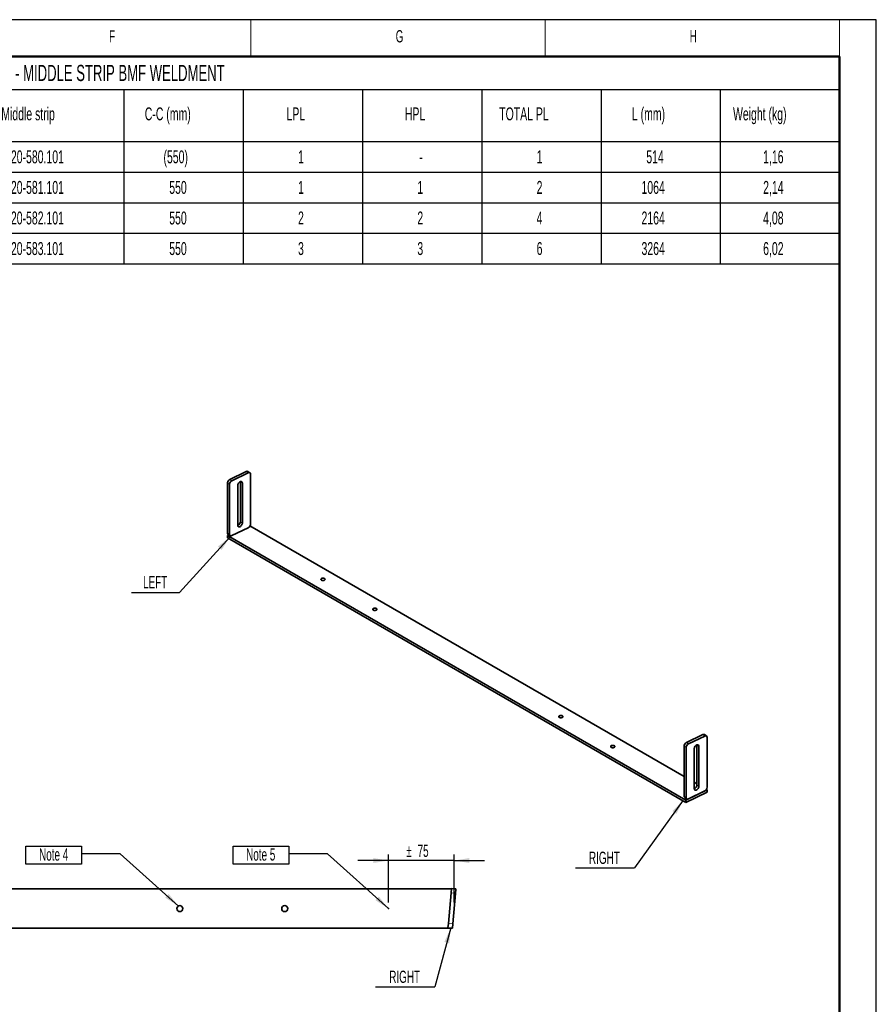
# Model space of a CAD drawing. Header units: millimetres. Extents: x 48 to 2827, y 39 to 2041.
# Tile 3 of 3: x 1847 to 2827, y 914 to 2041. Entities that reach past the tile are written whole.
import ezdxf

# ---------------------------------------------------------------- set-up
doc = ezdxf.new("R2010")
doc.units = ezdxf.units.MM
doc.header["$LTSCALE"] = 7
doc.header["$PDSIZE"] = -1
doc.linetypes.add('SLD-Solid', pattern=[0])
doc.layers.add('-FORMAT-', color=7, linetype='SLD-Solid')
doc.layers.add('-FORMAT_TEXT-', color=7, linetype='SLD-Solid')
doc.styles.add('SLDTEXTSTYLE0', font='TXT', dxfattribs={"width": 0.605})
doc.dimstyles.new('SLDDIMSTYLE1', dxfattribs={"dimtxt": 14, "dimasz": 17.5, "dimexe": 0, "dimexo": 0.0625, "dimgap": 3.5, "dimtad": 1, "dimdec": 1, "dimrnd": 1e-09, "dimzin": 12, "dimdsep": 46, "dimtxsty": 'SLDTEXTSTYLE0', "dimsah": 1, "dimcen": 0.09, "dimadec": 0, "dimazin": 3, "dimtfac": 1, "dimtdec": 1, "dimtmove": 0, "dimatfit": 0, "dimfxl": 1, "dimfrac": 2, "dimtolj": 1, "dimtzin": 12, "dimarcsym": 0})
doc.dimstyles.new('SLDDIMSTYLE3', dxfattribs={"dimtxt": 0.18, "dimasz": 17.5, "dimexe": 0, "dimexo": 0.0625, "dimgap": 0, "dimtad": 0, "dimtih": 1, "dimtoh": 1, "dimdec": 0, "dimrnd": 1e-09, "dimzin": 0, "dimdsep": 46, "dimtxsty": 'Standard', "dimsah": 1, "dimcen": 0.09, "dimadec": 0, "dimazin": 0, "dimtfac": 17.5, "dimtdec": 0, "dimtofl": 0, "dimtmove": 0, "dimatfit": 3, "dimfxl": 1, "dimfrac": 2, "dimtolj": 1, "dimtzin": 0, "dimarcsym": 0})

# ---------------------------------------------------------------- blocks, each defined once
blk = doc.blocks.new('SW_TABLEANNOTATION_0')
at = {"layer": '-FORMAT-', "color": 0}
for p, q in [((525, 0), (694.9, 0)), ((694.9, 0), (831.4, 0)), ((831.4, 0), (967.8, 0)), ((967.8, 0), (1104.3, 0)), ((1104.3, 0), (1240.8, 0)), ((1240.8, 0), (1377.3, 0)), ((1377.3, 0), (1513.8, 0)), ((1513.8, 0), (1513.8, -37.8)), ((525, -37.8), (694.9, -37.8)), ((694.9, -37.8), (694.9, -97.5)), ((694.9, -37.8), (831.4, -37.8)), ((831.4, -37.8), (831.4, -97.5)), ((831.4, -37.8), (967.8, -37.8)), ((967.8, -37.8), (967.8, -97.5)), ((967.8, -37.8), (1104.3, -37.8)), ((1104.3, -37.8), (1104.3, -97.5)), ((1104.3, -37.8), (1240.8, -37.8)), ((1240.8, -37.8), (1240.8, -97.5)), ((1240.8, -37.8), (1377.3, -37.8)), ((1377.3, -37.8), (1377.3, -97.5)), ((1377.3, -37.8), (1513.8, -37.8)), ((1513.8, -37.8), (1513.8, -97.5)), ((525, -97.5), (694.9, -97.5)), ((694.9, -97.5), (694.9, -132.5)), ((694.9, -97.5), (831.4, -97.5)), ((831.4, -97.5), (831.4, -132.5)), ((831.4, -97.5), (967.8, -97.5)), ((967.8, -97.5), (967.8, -132.5)), ((967.8, -97.5), (1104.3, -97.5)), ((1104.3, -97.5), (1104.3, -132.5)), ((1104.3, -97.5), (1240.8, -97.5)), ((1240.8, -97.5), (1240.8, -132.5)), ((1240.8, -97.5), (1377.3, -97.5)), ((1377.3, -97.5), (1377.3, -132.5)), ((1377.3, -97.5), (1513.8, -97.5)), ((1513.8, -97.5), (1513.8, -132.5)), ((525, -132.5), (694.9, -132.5)), ((694.9, -132.5), (694.9, -167.5)), ((694.9, -132.5), (831.4, -132.5)), ((831.4, -132.5), (831.4, -167.5)), ((831.4, -132.5), (967.8, -132.5)), ((967.8, -132.5), (967.8, -167.5)), ((967.8, -132.5), (1104.3, -132.5)), ((1104.3, -132.5), (1104.3, -167.5)), ((1104.3, -132.5), (1240.8, -132.5)), ((1240.8, -132.5), (1240.8, -167.5)), ((1240.8, -132.5), (1377.3, -132.5)), ((1377.3, -132.5), (1377.3, -167.5)), ((1377.3, -132.5), (1513.8, -132.5)), ((1513.8, -132.5), (1513.8, -167.5)), ((525, -167.5), (694.9, -167.5)), ((694.9, -167.5), (694.9, -202.5)), ((694.9, -167.5), (831.4, -167.5)), ((831.4, -167.5), (831.4, -202.5)), ((831.4, -167.5), (967.8, -167.5)), ((967.8, -167.5), (967.8, -202.5)), ((967.8, -167.5), (1104.3, -167.5)), ((1104.3, -167.5), (1104.3, -202.5)), ((1104.3, -167.5), (1240.8, -167.5)), ((1240.8, -167.5), (1240.8, -202.5)), ((1240.8, -167.5), (1377.3, -167.5)), ((1377.3, -167.5), (1377.3, -202.5)), ((1377.3, -167.5), (1513.8, -167.5)), ((1513.8, -167.5), (1513.8, -202.5)), ((525, -202.5), (694.9, -202.5)), ((694.9, -202.5), (694.9, -237.5)), ((694.9, -202.5), (831.4, -202.5)), ((831.4, -202.5), (831.4, -237.5)), ((831.4, -202.5), (967.8, -202.5)), ((967.8, -202.5), (967.8, -237.5)), ((967.8, -202.5), (1104.3, -202.5)), ((1104.3, -202.5), (1104.3, -237.5)), ((1104.3, -202.5), (1240.8, -202.5)), ((1240.8, -202.5), (1240.8, -237.5)), ((1240.8, -202.5), (1377.3, -202.5)), ((1377.3, -202.5), (1377.3, -237.5)), ((1377.3, -202.5), (1513.8, -202.5)), ((1513.8, -202.5), (1513.8, -237.5)), ((525, -237.5), (694.9, -237.5)), ((694.9, -237.5), (831.4, -237.5)), ((831.4, -237.5), (967.8, -237.5)), ((967.8, -237.5), (1104.3, -237.5)), ((1104.3, -237.5), (1240.8, -237.5)), ((1240.8, -237.5), (1377.3, -237.5)), ((1377.3, -237.5), (1513.8, -237.5))]:
    blk.add_line(p, q, dxfattribs=at)
at = {"layer": '-FORMAT-', "color": 0, "attachment_point": 1, "style": 'SLDTEXTSTYLE0'}
for s, insert, char_height in [('BOM TABLE - MIDDLE STRIP BMF WELDMENT', (480.4, -9.7), 18.521), ('Middle strip', (554.5, -58.4), 14.817), ('C-C (mm)', (718.7, -58.4), 14.82), ('LPL', (880.9, -58.4), 14.82), ('HPL', (1016.3, -58.4), 14.82), ('TOTAL PL', (1124.3, -58.4), 14.82), ('L (mm)', (1276.1, -58.4), 14.82), ('Weight (kg)', (1391.8, -58.4), 14.817), ('F50-620-580.101', (534.2, -107.6), 14.817), ('(550)', (740.1, -107.6), 14.82), ('1', (894.1, -107.6), 14.8), ('1', (1167.1, -107.6), 14.8), ('514', (1292.6, -107.6), 14.82), ('1,16', (1426.3, -107.6), 14.82), ('-', (1032.8, -107.6), 14.8), ('F50-620-581.101', (534.2, -142.6), 14.817), ('550', (746.7, -142.6), 14.82), ('1', (894.1, -142.6), 14.8), ('1', (1030.6, -142.6), 14.8), ('2', (1167.1, -142.6), 14.8), ('1064', (1287.1, -142.6), 14.82), ('2,14', (1426.3, -142.6), 14.82), ('F50-620-582.101', (534.2, -177.6), 14.817), ('550', (746.7, -177.6), 14.82), ('2', (894.1, -177.6), 14.8), ('2', (1030.6, -177.6), 14.8), ('4', (1167.1, -177.6), 14.8), ('2164', (1287.1, -177.6), 14.82), ('4,08', (1426.3, -177.6), 14.82), ('F50-620-583.101', (534.2, -212.6), 14.817), ('550', (746.7, -212.6), 14.82), ('3', (894.1, -212.6), 14.8), ('3', (1030.6, -212.6), 14.8), ('6', (1167.1, -212.6), 14.8), ('3264', (1287.1, -212.6), 14.82), ('6,02', (1426.3, -212.6), 14.82)]:
    blk.add_mtext(s, dxfattribs=dict(at, insert=insert, char_height=char_height))
blk = doc.blocks.new('_D_1')
at = {"layer": '-FORMAT-', "color": 7, "transparency": 16777216}
for p, q in [((2269, 1030.9), (2269, 1085.9)), ((2344, 1030.9), (2344, 1085.9)), ((2269, 1078.9), (2234, 1078.9)), ((2344, 1078.9), (2269, 1078.9)), ((2344, 1078.9), (2379, 1078.9))]:
    blk.add_line(p, q, dxfattribs=at)
for points in [[(2269, 1078.9), (2251.5, 1081.7), (2251.5, 1076.1)], [(2344, 1078.9), (2361.5, 1076.1), (2361.5, 1081.7)]]:
    blk.add_solid(points, dxfattribs=at)
at = {"layer": '-FORMAT-', "color": 7, "transparency": 16777216, "char_height": 14, "attachment_point": 1, "style": 'SLDTEXTSTYLE0'}
for s, insert in [('%%p', (2289.4, 1096.9)), ('75', (2302.3, 1097))]:
    blk.add_mtext(s, dxfattribs=dict(at, insert=insert))
blk = doc.blocks.new('SW_NOTE_0_3')
at = {"layer": '-FORMAT-', "color": 0}
blk.add_line((-67.7, 0), (0, 0), dxfattribs=at)
at = {"layer": '-FORMAT-', "color": 0, "insert": (-34.4, 18.5), "char_height": 14, "attachment_point": 2, "style": 'SLDTEXTSTYLE0'}
blk.add_mtext('RIGHT', dxfattribs=at)
blk = doc.blocks.new('SW_NOTE_0_4')
at = {"layer": '-FORMAT-', "color": 0}
for p, q in [((-63.5, -11.8), (-63.5, 8.8)), ((-63.5, 8.8), (0, 8.8)), ((0, 8.8), (0, -11.8)), ((0, -11.8), (-63.5, -11.8))]:
    blk.add_line(p, q, dxfattribs=at)
at = {"layer": '-FORMAT-', "color": 0, "insert": (-32.1, 6.3), "char_height": 14, "attachment_point": 2, "style": 'SLDTEXTSTYLE0'}
blk.add_mtext('Note 5', dxfattribs=at)
blk = doc.blocks.new('SW_NOTE_0_5')
at = {"layer": '-FORMAT-', "color": 0}
for p, q in [((-63.5, -11.8), (-63.5, 8.8)), ((-63.5, 8.8), (0, 8.8)), ((0, 8.8), (0, -11.8)), ((0, -11.8), (-63.5, -11.8))]:
    blk.add_line(p, q, dxfattribs=at)
at = {"layer": '-FORMAT-', "color": 0, "insert": (-31.7, 6.3), "char_height": 14, "attachment_point": 2, "style": 'SLDTEXTSTYLE0'}
blk.add_mtext('Note 4', dxfattribs=at)
blk = doc.blocks.new('SW_NOTE_0_8')
at = {"layer": '-FORMAT-', "color": 0}
blk.add_line((-54.9, 0), (0, 0), dxfattribs=at)
at = {"layer": '-FORMAT-', "color": 0, "insert": (-27.8, 18.8), "char_height": 14, "attachment_point": 2, "style": 'SLDTEXTSTYLE0'}
blk.add_mtext('LEFT', dxfattribs=at)
blk = doc.blocks.new('SW_NOTE_0_9')
at = {"layer": '-FORMAT-', "color": 0}
blk.add_line((-67.7, 0), (0, 0), dxfattribs=at)
at = {"layer": '-FORMAT-', "color": 0, "insert": (-34.6, 18.5), "char_height": 14, "attachment_point": 2, "style": 'SLDTEXTSTYLE0'}
blk.add_mtext('RIGHT', dxfattribs=at)

msp = doc.modelspace()

# ---------------------------------------------------------------- linework, layer by layer
at = {"layer": '-FORMAT-', "lineweight": 25}
for p, q in [((2827.200711, 2041.485643), (48.200711, 2041.485643)), ((2827.200711, 39.485643), (2827.200711, 2041.485643))]:
    msp.add_line(p, q, dxfattribs=at)
at = {"layer": '-FORMAT-', "lineweight": 18}
for p, q in [((2111.450711, 1999.485643), (2111.450711, 2041.485643)), ((2448.325711, 1999.485643), (2448.325711, 2041.485643)), ((2785.200711, 1999.485643), (2785.200711, 2041.485643))]:
    msp.add_line(p, q, dxfattribs=at)
at = {"layer": '-FORMAT-', "lineweight": 50}
for p, q in [((2785.200711, 1999.485643), (90.200711, 1999.485643)), ((2785.200711, 81.485643), (2785.200711, 1999.485643))]:
    msp.add_line(p, q, dxfattribs=at)
at = {"layer": '-FORMAT-', "color": 7, "lineweight": 25}
msp.add_point((2269.02029, 1023.864709), dxfattribs=at)
at = {"color": 7, "linetype": 'SLD-Solid', "lineweight": 35}
for p, q in [((2087.460891, 1515.257474), (2106.22898, 1524.348772)), ((2089.710648, 1513.709676), (2108.478737, 1522.800974)), ((2110.462537, 1522.826575), (2108.21278, 1524.374374)), ((2084.779736, 1511.100825), (2084.779736, 1453.942968)), ((2099.520527, 1512.709538), (2099.526091, 1512.528202)), ((2099.526091, 1512.528202), (2099.526091, 1466.801916)), ((2101.775848, 1510.980403), (2101.775848, 1465.254118)), ((2111.159892, 1464.083981), (2111.159892, 1521.241838)), ((2087.029492, 1452.39517), (2087.029492, 1509.553026)), ((2096.413537, 1508.38289), (2096.413537, 1462.656604)), ((2089.710648, 1450.836034), (2108.478737, 1459.927332)), ((2607.234399, 1175.146343), (2110.508015, 1461.900381)), ((2086.274913, 1451.809342), (2084.733649, 1451.06275)), ((2609.438069, 1148.157336), (2084.733649, 1451.06275)), ((2084.733649, 1451.06275), (2084.733649, 1448.204857)), ((2609.438069, 1145.299443), (2084.733649, 1448.204857)), ((2085.477091, 1452.35823), (2087.726848, 1450.810432)), ((2609.915555, 1213.899858), (2628.683644, 1222.991156)), ((2612.165311, 1212.35206), (2630.9334, 1221.443358)), ((2632.9172, 1221.468959), (2630.667443, 1223.016757)), ((2633.614556, 1162.726365), (2633.614556, 1219.884222)), ((2607.234399, 1209.743208), (2607.234399, 1152.585352)), ((2609.484156, 1151.037554), (2609.484156, 1208.19541)), ((2618.8682, 1207.025274), (2618.8682, 1161.298988)), ((2621.97519, 1211.351922), (2621.980755, 1211.170586)), ((2621.980755, 1211.170586), (2621.980755, 1165.4443)), ((2624.230511, 1209.622787), (2624.230511, 1163.896502)), ((2621.980755, 1166.633453), (2618.8682, 1168.430292)), ((2607.931755, 1151.000614), (2610.181512, 1149.452816)), ((2633.660643, 1159.890797), (2609.438069, 1148.157336)), ((2633.660643, 1157.032904), (2609.438069, 1145.299443)), ((2612.165311, 1149.478418), (2630.9334, 1158.569716)), ((2633.660643, 1159.890797), (2632.850579, 1160.358437)), ((2633.660643, 1157.032904), (2633.660643, 1159.890797)), ((2609.438069, 1148.157336), (2609.438069, 1145.299443)), ((2340.969685, 1046.364709), (185.925775, 1046.364709)), ((2337.514091, 1006.867081), (2340.564542, 1041.733895)), ((2340.564542, 1041.733895), (2341.00032, 1046.714869)), ((2341.00032, 1046.714869), (2345.981294, 1046.27909)), ((2342.495064, 1006.431302), (2345.545515, 1041.298117)), ((2345.988785, 1046.364709), (2345.002661, 1046.364709)), ((2345.981294, 1046.27909), (2345.545515, 1041.298117)), ((2345.988785, 1046.364709), (2345.981294, 1046.27909)), ((2337.078312, 1001.886107), (2337.514091, 1006.867081)), ((2342.495064, 1006.431302), (2342.059286, 1001.450329)), ((2342.051795, 1001.364709), (187.007884, 1001.364709)), ((2342.059286, 1001.450329), (2337.078312, 1001.886107)), ((2342.059286, 1001.450329), (2342.051795, 1001.364709))]:
    msp.add_line(p, q, dxfattribs=at)
at = {"color": 8, "linetype": 'SLD-Solid', "lineweight": 18}
for p, q in [((2108.478737, 1522.800974), (2106.22898, 1524.348772)), ((2087.029492, 1509.553026), (2084.779736, 1511.100825)), ((2087.460891, 1515.257474), (2089.710648, 1513.709676)), ((2101.775848, 1510.980403), (2099.526091, 1512.528202)), ((2099.526091, 1466.801916), (2101.775848, 1465.254118)), ((2084.779736, 1453.942968), (2087.029492, 1452.39517)), ((2630.9334, 1221.443358), (2628.683644, 1222.991156)), ((2609.484156, 1208.19541), (2607.234399, 1209.743208)), ((2609.915555, 1213.899858), (2612.165311, 1212.35206)), ((2624.230511, 1209.622787), (2621.980755, 1211.170586)), ((2621.980755, 1165.4443), (2624.230511, 1163.896502)), ((2607.234399, 1152.585352), (2609.484156, 1151.037554)), ((2345.545515, 1041.298117), (2340.564542, 1041.733895)), ((2337.514091, 1006.867081), (2342.495064, 1006.431302))]:
    msp.add_line(p, q, dxfattribs=at)
at = {"color": 7, "linetype": 'SLD-Solid', "lineweight": 35, "flags": 128}
for points in [[(2096.413537, 1508.38289), (2096.522142, 1509.24066), (2096.839161, 1510.134156), (2097.338909, 1510.990993), (2097.9809, 1511.741754), (2098.713124, 1512.325618), (2099.476261, 1512.695283), (2100.208485, 1512.8208), (2100.850476, 1512.692003), (2101.350224, 1512.319324), (2101.667242, 1511.732956), (2101.775848, 1510.980403)], [(2101.775848, 1465.254118), (2101.667242, 1464.396348), (2101.350224, 1463.502851), (2100.850476, 1462.646015), (2100.208485, 1461.895253), (2099.476261, 1461.31139), (2098.713124, 1460.941725), (2097.9809, 1460.816207), (2097.338909, 1460.945005), (2096.839161, 1461.317684), (2096.522142, 1461.904052), (2096.413537, 1462.656604)], [(2192.31641, 1399.871921), (2192.954036, 1399.609107), (2193.704936, 1399.480053), (2194.487737, 1399.498743), (2195.21761, 1399.663154), (2195.815464, 1399.955467), (2196.216511, 1400.344006), (2196.377291, 1400.786668), (2196.280381, 1401.235482), (2195.936284, 1401.641814), (2195.382287, 1401.961629), (2194.678424, 1402.160273), (2193.900971, 1402.216217), (2193.134175, 1402.123401), (2192.461132, 1401.891882), (2191.954776, 1401.546748), (2191.669978, 1401.125401), (2191.637601, 1400.673499), (2191.861154, 1400.240014), (2192.31641, 1399.871921)], [(2251.71338, 1365.58278), (2252.351006, 1365.319966), (2253.101905, 1365.190912), (2253.884706, 1365.209603), (2254.61458, 1365.374013), (2255.212434, 1365.666326), (2255.61348, 1366.054866), (2255.774261, 1366.497527), (2255.677351, 1366.946342), (2255.333254, 1367.352673), (2254.779256, 1367.672489), (2254.075394, 1367.871132), (2253.29794, 1367.927077), (2252.531145, 1367.83426), (2251.858101, 1367.602741), (2251.351745, 1367.257607), (2251.066948, 1366.83626), (2251.034571, 1366.384359), (2251.258123, 1365.950874), (2251.71338, 1365.58278)], [(2464.552521, 1242.713359), (2465.190147, 1242.450545), (2465.941046, 1242.321491), (2466.723847, 1242.340182), (2467.453721, 1242.504592), (2468.051575, 1242.796905), (2468.452622, 1243.185445), (2468.613402, 1243.628106), (2468.516492, 1244.076921), (2468.172395, 1244.483252), (2467.618398, 1244.803068), (2466.914535, 1245.001711), (2466.137081, 1245.057656), (2465.370286, 1244.964839), (2464.697243, 1244.73332), (2464.190886, 1244.388186), (2463.906089, 1243.966839), (2463.873712, 1243.514938), (2464.097264, 1243.081453), (2464.552521, 1242.713359)], [(2523.94949, 1208.424218), (2524.587117, 1208.161404), (2525.338016, 1208.03235), (2526.120817, 1208.051041), (2526.850691, 1208.215451), (2527.448544, 1208.507765), (2527.849591, 1208.896304), (2528.010371, 1209.338966), (2527.913462, 1209.78778), (2527.569364, 1210.194111), (2527.015367, 1210.513927), (2526.311505, 1210.71257), (2525.534051, 1210.768515), (2524.767255, 1210.675699), (2524.094212, 1210.444179), (2523.587856, 1210.099046), (2523.303058, 1209.677699), (2523.270681, 1209.225797), (2523.494234, 1208.792312), (2523.94949, 1208.424218)], [(2618.8682, 1207.025274), (2618.976806, 1207.883044), (2619.293824, 1208.77654), (2619.793572, 1209.633377), (2620.435564, 1210.384138), (2621.167788, 1210.968002), (2621.930924, 1211.337667), (2622.663148, 1211.463184), (2623.305139, 1211.334387), (2623.804887, 1210.961708), (2624.121906, 1210.37534), (2624.230511, 1209.622787)], [(2624.230511, 1163.896502), (2624.121906, 1163.038732), (2623.804887, 1162.145235), (2623.305139, 1161.288399), (2622.663148, 1160.537637), (2621.930924, 1159.953774), (2621.167788, 1159.584109), (2620.435564, 1159.458591), (2619.793572, 1159.587389), (2619.293824, 1159.960068), (2618.976806, 1160.546436), (2618.8682, 1161.298988)]]:
    msp.add_lwpolyline(points, dxfattribs=at)
at = {"color": 7, "linetype": 'SLD-Solid', "lineweight": 35}
for centre in [(2030.238785, 1023.864709), (2150.238785, 1023.864709)]:
    msp.add_circle(centre, 3.4, dxfattribs=at)
for centre, radius, start, end in [((2107.241879, 1522.734392), 1.90583, 59.373642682, 122.105097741), ((2109.459293, 1521.402298), 1.708153, 354.609816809, 125.032774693), ((2089.783131, 1510.81653), 5.011465, 117.605770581, 176.747929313), ((2092.032887, 1509.268732), 5.011465, 117.605770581, 176.747929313), ((2094.757758, 1466.947185), 4.770546, 290.380327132, 358.255009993), ((2106.156498, 1464.368276), 5.011465, 297.605770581, 356.747929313), ((2086.609944, 1453.802539), 1.835588, 175.612397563, 231.890912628), ((2088.730092, 1452.23471), 1.708153, 174.609816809, 305.032774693), ((2629.696543, 1221.376776), 1.90583, 59.373642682, 122.105097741), ((2631.913957, 1220.044682), 1.708153, 354.609816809, 125.032774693), ((2612.237794, 1209.458914), 5.011465, 117.605770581, 176.747929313), ((2614.487551, 1207.911116), 5.011465, 117.605770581, 176.747929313), ((2617.212421, 1165.589569), 4.770546, 290.380327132, 358.255009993), ((2628.611161, 1163.01066), 5.011465, 297.605770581, 356.747929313), ((2609.064608, 1152.444923), 1.835588, 175.612397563, 231.890912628), ((2611.184755, 1150.877094), 1.708153, 174.609816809, 305.032774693)]:
    msp.add_arc(centre, radius, start, end, dxfattribs=at)

# ---------------------------------------------------------------- block references
at = {"layer": '-FORMAT-'}
msp.add_blockref('SW_TABLEANNOTATION_0', (1271.42657, 1999.485643), dxfattribs=at)
at = {"layer": '-FORMAT-', "color": 7}
for name, p in [('SW_NOTE_0_8', (2029.76231, 1385.854345)), ('SW_NOTE_0_9', (2550.663816, 1070.554467)), ('SW_NOTE_0_3', (2321.900046, 934.324357))]:
    msp.add_blockref(name, p, dxfattribs=at)
at = {"layer": '-FORMAT-', "color": 161, "true_color": 0x53a9ff}
for name, p in [('SW_NOTE_0_5', (1917.575887, 1086.523307)), ('SW_NOTE_0_4', (2154.907589, 1086.523307))]:
    msp.add_blockref(name, p, dxfattribs=at)

# ---------------------------------------------------------------- texts
at = {"layer": '-FORMAT_TEXT-', "char_height": 14, "attachment_point": 2, "style": 'SLDTEXTSTYLE0'}
for s, insert in [('F', (1952.732434, 2029.474966)), ('G', (2281.659518, 2029.474966)), ('H', (2617.765657, 2029.494926))]:
    msp.add_mtext(s, dxfattribs=dict(at, insert=insert))

# ---------------------------------------------------------------- dimensions: what is measured, and where the dimension line sits
at = {"layer": '-FORMAT-', "color": 7}
dim = msp.add_linear_dim(base=(2269.02029, 1078.876695), p1=(2344.02029, 1023.864709), p2=(2269.02029, 1023.864709), text='%%p<>', dimstyle='SLDDIMSTYLE1', dxfattribs=at)
dim.commit()
dim.dimension.update_dxf_attribs({"geometry": '_D_1', "text_midpoint": (2306.52029, 1078.876695), "dimtype": 160})

# ---------------------------------------------------------------- leaders
for points in [[(2087.690682, 1449.355691), (2029.76231, 1385.854345)], [(2606.362567, 1148.089559), (2550.663816, 1070.554467)], [(2340.31109, 1001.813418), (2321.900046, 934.324357)]]:
    msp.add_leader(points, dimstyle='SLDDIMSTYLE3', dxfattribs=at)
at = {"layer": '-FORMAT-', "color": 161, "true_color": 0x53a9ff}
for points in [[(2028.542204, 1026.811167), (1962.025887, 1086.523307), (1917.575887, 1086.523307)], [(2269.02029, 1023.864709), (2199.357589, 1086.523307), (2154.907589, 1086.523307)]]:
    msp.add_leader(points, dimstyle='SLDDIMSTYLE3', dxfattribs=at)

doc.saveas('drawing.dxf')
